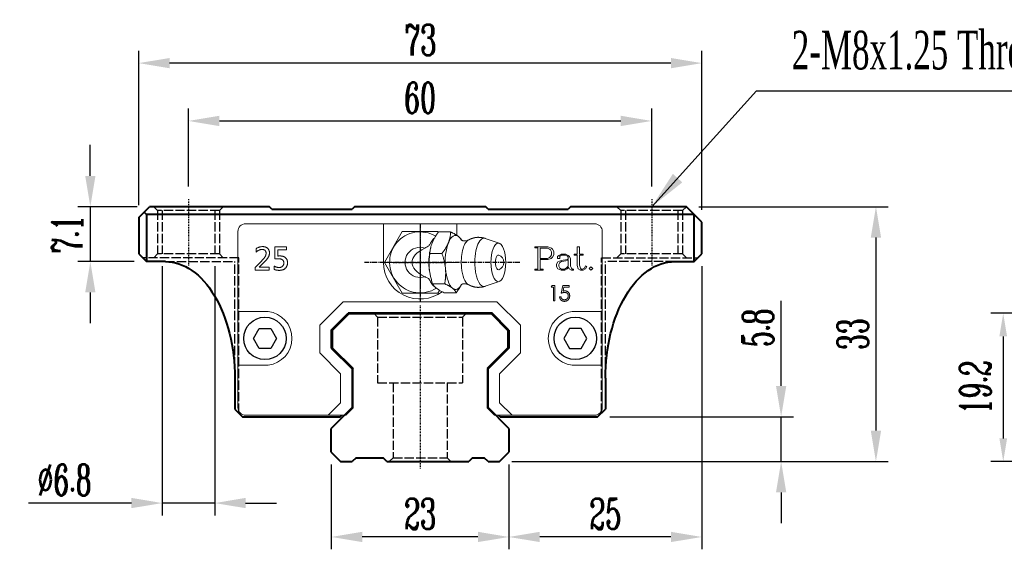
# Model space of a CAD drawing. Extents: x 26 to 390, y 118 to 239.
# Tile 1 of 2: x 26 to 154, y 118 to 187. Entities that reach past the tile are written whole.
import ezdxf

# ---------------------------------------------------------------- set-up
doc = ezdxf.new("R2010")
doc.units = 0
doc.header["$MEASUREMENT"] = 0
doc.header["$PDMODE"] = 2
doc.linetypes.add('ACAD_ISO02W100', pattern=[15, 12, -3])
doc.linetypes.add('CENTER', pattern=[0.95, 0.625, -0.125, 0.075, -0.125])
doc.layers.get('0').update_dxf_attribs({"linetype": 'CONTINUOUS'})
doc.layers.get('DEFPOINTS').update_dxf_attribs({"linetype": 'CONTINUOUS'})
for name, color, linetype, lineweight in [('CENTER', 1, 'CENTER', 25), ('DASH', 2, 'ACAD_ISO02W100', 25), ('DIM', 4, 'CONTINUOUS', 25), ('LINE', 7, 'CONTINUOUS', 40)]:
    doc.layers.add(name, color=color, linetype=linetype, lineweight=lineweight)
doc.layers.add('PV-CFD', color=7, linetype='CONTINUOUS')
doc.styles.get("Standard").update_dxf_attribs({"font": 'romanc.shx', "width": 0.6, "bigfont": 'chineset.shx'})
doc.dimstyles.get("Standard").update_dxf_attribs({"dimscale": 3, "dimtxt": 1, "dimasz": 0.7, "dimexe": 0.3, "dimexo": 0.2, "dimgap": 0.3, "dimtad": 1, "dimdsep": 46, "dimtxsty": 'Standard', "dimcen": 0, "dimclrd": 256, "dimclre": 256, "dimclrt": 256, "dimadec": 0, "dimazin": 0, "dimtfac": 1, "dimtofl": 0, "dimtmove": 0, "dimatfit": 3, "dimfxl": 1, "dimtolj": 1, "dimtzin": 0, "dimlwd": -1, "dimlwe": -1, "dimarcsym": 0})
doc.dimstyles.new('STANDARD$0', dxfattribs={"dimscale": 3, "dimtxt": 1, "dimasz": 0.7, "dimexe": 0.3, "dimexo": 0.2, "dimgap": 0.3, "dimtad": 1, "dimdsep": 46, "dimtxsty": 'Standard', "dimcen": 0, "dimclrd": 256, "dimclre": 256, "dimclrt": 256, "dimadec": 0, "dimazin": 0, "dimtfac": 1, "dimtofl": 0, "dimtmove": 0, "dimatfit": 3, "dimfxl": 1, "dimtolj": 1, "dimtzin": 0, "dimlwd": -1, "dimlwe": -1, "dimarcsym": 0})

# ---------------------------------------------------------------- blocks, each defined once
blk = doc.blocks.new('*D79')
at = {"layer": 'DEFPOINTS', "color": 0, "transparency": 16777216}
for p in [(169.87, 148.77), (153.47, 129.57), (169.87, 129.57)]:
    blk.add_point(p, dxfattribs=at)
at = {"layer": 'DIM', "transparency": 16777216}
for p, q in [((168.27, 148.77), (151.87, 148.77)), ((153.47, 145.77), (153.47, 132.57)), ((168.27, 129.57), (151.87, 129.57))]:
    blk.add_line(p, q, dxfattribs=at)
for points in [[(153.97, 145.77), (152.97, 145.77), (153.47, 148.77)], [(152.97, 132.57), (153.97, 132.57), (153.47, 129.57)]]:
    blk.add_solid(points, dxfattribs=at)
at = {"layer": 'DIM', "transparency": 16777216, "insert": (149.87, 139.17), "char_height": 4, "attachment_point": 5, "rotation": 90}
blk.add_mtext('\\A1;19.2', dxfattribs=at)
blk = doc.blocks.new('*D81')
at = {"layer": 'DEFPOINTS', "color": 0, "transparency": 16777216}
for p in [(44.53, 156.47), (51.33, 156.47), (44.53, 124.19)]:
    blk.add_point(p, dxfattribs=at)
at = {"layer": 'DIM', "transparency": 16777216}
for p, q in [((44.53, 154.87), (44.53, 122.59)), ((51.33, 154.87), (51.33, 122.59)), ((40.53, 124.19), (27.22, 124.19)), ((51.33, 124.19), (44.53, 124.19)), ((55.33, 124.19), (59.33, 124.19))]:
    blk.add_line(p, q, dxfattribs=at)
for points in [[(40.53, 123.53), (40.53, 124.86), (44.53, 124.19)], [(55.33, 124.86), (55.33, 123.53), (51.33, 124.19)]]:
    blk.add_solid(points, dxfattribs=at)
at = {"layer": 'DIM', "transparency": 16777216, "insert": (31.87, 127.19), "char_height": 4, "attachment_point": 5}
blk.add_mtext('\\A1;%%c6.8', dxfattribs=at)
blk = doc.blocks.new('*D82')
at = {"layer": 'DEFPOINTS', "color": 0, "transparency": 16777216}
for p in [(41.48, 181.17), (41.48, 161.17), (114.43, 160.57)]:
    blk.add_point(p, dxfattribs=at)
at = {"layer": 'DIM', "transparency": 16777216}
for p, q in [((41.48, 162.77), (41.48, 182.77)), ((114.43, 162.17), (114.43, 182.77)), ((110.43, 181.17), (45.48, 181.17))]:
    blk.add_line(p, q, dxfattribs=at)
for points in [[(45.48, 181.83), (45.48, 180.5), (41.48, 181.17)], [(110.43, 180.5), (110.43, 181.83), (114.43, 181.17)]]:
    blk.add_solid(points, dxfattribs=at)
at = {"layer": 'DIM', "transparency": 16777216, "insert": (77.96, 184.17), "char_height": 4, "attachment_point": 5}
blk.add_mtext('\\A1;73', dxfattribs=at)
blk = doc.blocks.new('*D83')
at = {"layer": 'DEFPOINTS', "color": 0, "transparency": 16777216}
for p in [(112.43, 162.57), (88.23, 129.57), (136.98, 129.57)]:
    blk.add_point(p, dxfattribs=at)
at = {"layer": 'DIM', "transparency": 16777216}
for p, q in [((114.03, 162.57), (138.58, 162.57)), ((136.98, 158.57), (136.98, 133.57)), ((89.83, 129.57), (138.58, 129.57))]:
    blk.add_line(p, q, dxfattribs=at)
for points in [[(137.65, 158.57), (136.31, 158.57), (136.98, 162.57)], [(136.31, 133.57), (137.65, 133.57), (136.98, 129.57)]]:
    blk.add_solid(points, dxfattribs=at)
at = {"layer": 'DIM', "transparency": 16777216, "insert": (133.98, 146.07), "char_height": 4, "attachment_point": 5, "rotation": 90}
blk.add_mtext('\\A1;33', dxfattribs=at)
blk = doc.blocks.new('*D84')
at = {"layer": 'DEFPOINTS', "color": 0, "transparency": 16777216}
for p in [(66.43, 130.77), (89.43, 130.77), (66.43, 119.8)]:
    blk.add_point(p, dxfattribs=at)
at = {"layer": 'DIM', "transparency": 16777216}
for p, q in [((66.43, 129.17), (66.43, 118.2)), ((89.43, 129.17), (89.43, 118.2)), ((85.43, 119.8), (70.43, 119.8))]:
    blk.add_line(p, q, dxfattribs=at)
for points in [[(70.43, 120.47), (70.43, 119.14), (66.43, 119.8)], [(85.43, 119.14), (85.43, 120.47), (89.43, 119.8)]]:
    blk.add_solid(points, dxfattribs=at)
at = {"layer": 'DIM', "transparency": 16777216, "insert": (77.93, 122.8), "char_height": 4, "attachment_point": 5}
blk.add_mtext('\\A1;23', dxfattribs=at)
blk = doc.blocks.new('*D85')
at = {"layer": 'DEFPOINTS', "color": 0, "transparency": 16777216}
for p in [(114.43, 156.47), (89.43, 130.77), (89.43, 119.8)]:
    blk.add_point(p, dxfattribs=at)
at = {"layer": 'DIM', "transparency": 16777216}
for p, q in [((114.43, 154.87), (114.43, 118.2)), ((89.43, 129.17), (89.43, 118.2)), ((110.43, 119.8), (93.43, 119.8))]:
    blk.add_line(p, q, dxfattribs=at)
for points in [[(93.43, 120.47), (93.43, 119.14), (89.43, 119.8)], [(110.43, 119.14), (110.43, 120.47), (114.43, 119.8)]]:
    blk.add_solid(points, dxfattribs=at)
at = {"layer": 'DIM', "transparency": 16777216, "insert": (101.93, 122.8), "char_height": 4, "attachment_point": 5}
blk.add_mtext('\\A1;25', dxfattribs=at)
blk = doc.blocks.new('*U75')
at = {"layer": 'PV-CFD', "lineweight": 0}
for p, q in [((0, 37.97, 2.52), (0, 38.35, 2.31)), ((0, 38.35, -2.31), (0, 34.35, -4.62)), ((0, 38.35, 2.31), (0, 38.35, -2.31)), ((0, 38.28, 3.1), (0, 38.28, 4.67)), ((0, 36.82, 10.26), (0, 37.45, 8.44)), ((0, 37.12, 1.62), (0, 37.12, 3.19)), ((0, 35.86, 1.29), (0, 36.2, 1.36)), ((0, 34.35, -4.62), (0, 30.35, -2.31)), ((0, 33.19, 1.26), (0, 33.19, 2.83)), ((0, 32.83, 1.29), (0, 32.5, 1.36)), ((0, 31.87, 10.26), (0, 31.24, 8.44)), ((0, 30.35, 2.31), (0, 30.44, 2.36)), ((0, 30.41, 2.38), (0, 30.41, 3.95)), ((0, 30.35, -2.31), (0, 30.35, 2.31))]:
    blk.add_line(p, q, dxfattribs=at)
at = {"layer": 'PV-CFD', "lineweight": 0, "extrusion": (1, 0, 0)}
for centre, radius, start, end in [((34.35, 0), 3.95, 149.2444, 32.1888), ((34.35, 0), 1.95, 161.7439, 18.2561), ((34.35, 9.86), 1, 18.9485, 161.0515)]:
    blk.add_arc(centre, radius, start, end, dxfattribs=at)
for centre, major_axis, start_param, end_param in [((0, 34.35, 4.59), (0, 3.5), 5.993405, 6.890651), ((0, 34.35, 4.59), (0, 3.5), 4.946208, 5.993405), ((0, 34.35, 8.28), (0, 3.13), 4.946208, 6.4146), ((0, 34.35, 1.95), (0, 3), 5.939273, 6.073367), ((0, 34.35, 6.46), (0, 2.94), 4.946208, 6.052618), ((0, 34.35, 6.78), (0, 0, -7.84), 5.617901, 6.94847), ((0, 34.35, 2.28), (0, 3), 4.946208, 5.242468), ((0, 34.35, 10.13), (0, 0.954), 4.946208, 6.413821), ((0, 34.35, 4.59), (0, 3.5), 3.89901, 4.946208), ((0, 34.35, 8.28), (0, 3.13), 3.010177, 4.946208), ((0, 34.35, 2.28), (0, 3), 4.18231, 4.946208), ((0, 34.35, 6.46), (0, 2.94), 3.37216, 4.946208), ((0, 34.35, 10.13), (0, 0.954), 3.010957, 4.946208), ((0, 34.35, 4.59), (0, 3.5), 2.851813, 3.89901), ((0, 34.35, 1.95), (0, 3), 3.294184, 3.485505), ((0, 34.35, 4.59), (0, 3.5), 2.534127, 2.851813)]:
    blk.add_ellipse(centre, major_axis=major_axis, ratio=0.382683, start_param=start_param, end_param=end_param, dxfattribs=at)
blk.add_ellipse((0, 34.35, 10.13), major_axis=(0, 2.5), ratio=0.382683, dxfattribs=at)
at = {"layer": 'PV-CFD', "lineweight": 0}
for points, weights in [([(0, 37.12, 1.62), (0, 37.7, 1.91), (0, 38.28, 3.1)], [1, 1.15470053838, 1]), ([(0, 37.21, 5.36), (0, 37.71, 5.11), (0, 38.28, 4.67)], [1.01402419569, 1.02867276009, 1]), ([(0, 38.28, 4.67), (0, 37.97, 4.55), (0, 37.7, 4.21)], [1, 1.0379548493, 1]), ([(0, 37.7, 4.21), (0, 37.43, 3.86), (0, 37.12, 3.19)], [1, 1.0379548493, 1]), ([(0, 33.19, 1.26), (0, 35.16, 0.99), (0, 37.12, 1.62)], [1, 1.15470053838, 1]), ([(0, 37.12, 3.19), (0, 36.07, 3.37), (0, 35.16, 3.29)], [1, 1.0379548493, 1]), ([(0, 35.16, 3.29), (0, 34.24, 3.2), (0, 33.19, 2.83)], [1, 1.0379548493, 1]), ([(0, 30.41, 2.38), (0, 31.8, 1.37), (0, 33.19, 1.26)], [1, 1.15470053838, 1]), ([(0, 33.19, 2.83), (0, 32.45, 3.41), (0, 31.8, 3.67)], [1, 1.0379548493, 1]), ([(0, 31.8, 3.67), (0, 31.16, 3.93), (0, 30.41, 3.95)], [1, 1.0379548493, 1]), ([(0, 30.99, 4.97), (0, 31.23, 5.28), (0, 31.5, 5.41)], [1, 1.03410419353, 1.00691998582]), ([(0, 30.41, 3.95), (0, 30.72, 4.63), (0, 30.99, 4.97)], [1, 1.0379548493, 1])]:
    blk.add_rational_spline(points, weights, degree=2, dxfattribs=at)
for points, degree, knots in [([(0, 37.6, 2), (0, 37.57, 1.93), (0, 37.51, 1.86), (0, 37.32, 1.67), (0, 37.18, 1.56), (0, 36.84, 1.34), (0, 36.67, 1.24), (0, 36.49, 1.15)], 3, [-0.376952, -0.376952, -0.376952, -0.376952, -0.3332983, -0.3332983, -0.2725144, -0.2725144, -0.2208054, -0.2208054, -0.2208054, -0.2208054]), ([(0, 37.2, 6.2), (0, 37.11, 5.93), (0, 37.15, 5.49), (0, 37.25, 5.31), (0, 37.25, 5.31)], 1, [6.0526182, 6.0526182, 6.2208966, 6.4270338, 6.6227252, 6.6621051, 6.6621051]), ([(0, 36.2, 0.61), (0, 36.26, 0.75), (0, 36.33, 0.88), (0, 36.43, 1.06), (0, 36.46, 1.1), (0, 36.49, 1.15)], 3, [11.3039891, 11.3039891, 11.3039891, 11.3039891, 11.9795988, 11.9795988, 12.2175428, 12.2175428, 12.2175428, 12.2175428]), ([(0, 32.2, 1.15), (0, 32.29, 1), (0, 32.37, 0.86), (0, 32.45, 0.7), (0, 32.47, 0.66), (0, 32.49, 0.61)], 3, [2.7906963, 2.7906963, 2.7906963, 2.7906963, 3.3884522, 3.3884522, 3.630674, 3.630674, 3.630674, 3.630674]), ([(0, 32.2, 1.15), (0, 32.09, 1.21), (0, 31.98, 1.27), (0, 31.68, 1.45), (0, 31.51, 1.56), (0, 31.28, 1.75), (0, 31.21, 1.83), (0, 31.15, 1.9)], 3, [-0.2711885, -0.2711885, -0.2711885, -0.2711885, -0.2312899, -0.2312899, -0.1556643, -0.1556643, -0.1016902, -0.1016902, -0.1016902, -0.1016902]), ([(0, 31.44, 5.31), (0, 31.48, 5.37), (0, 31.58, 5.63), (0, 31.55, 6.07), (0, 31.49, 6.2)], 1, [2.7626728, 2.7626728, 2.9024238, 3.0689854, 3.2751226, 3.3721597, 3.3721597])]:
    blk.add_open_spline(points, degree=degree, knots=knots, dxfattribs=at)
for points in [[(0, 37.2, 6.2), (0, 37.39, 6.57), (0, 37.53, 7.01), (0, 37.59, 7.49), (0, 37.56, 7.98), (0, 37.45, 8.44)], [(0, 31.24, 8.44), (0, 31.13, 7.98), (0, 31.1, 7.49), (0, 31.16, 7.01), (0, 31.3, 6.57), (0, 31.49, 6.2)]]:
    blk.add_open_spline(points, degree=1, dxfattribs=at)
blk = doc.blocks.new('*D86')
at = {"layer": 'DEFPOINTS', "color": 0, "transparency": 16777216}
for p in [(42.88, 162.57), (35.21, 155.47), (42.48, 155.47)]:
    blk.add_point(p, dxfattribs=at)
at = {"layer": 'DIM', "transparency": 16777216}
for p, q in [((35.21, 166.57), (35.21, 170.57)), ((41.28, 162.57), (33.61, 162.57)), ((35.21, 162.57), (35.21, 155.47)), ((40.88, 155.47), (33.61, 155.47)), ((35.21, 151.47), (35.21, 147.47))]:
    blk.add_line(p, q, dxfattribs=at)
for points in [[(34.55, 166.57), (35.88, 166.57), (35.21, 162.57)], [(35.88, 151.47), (34.55, 151.47), (35.21, 155.47)]]:
    blk.add_solid(points, dxfattribs=at)
at = {"layer": 'DIM', "transparency": 16777216, "insert": (32.21, 159.02), "char_height": 4, "attachment_point": 5, "rotation": 90}
blk.add_mtext('\\A1;7.1', dxfattribs=at)
blk = doc.blocks.new('SW_CENTERMARKSYMBOL_2')
at = {"color": 0, "linetype": 'Continuous', "lineweight": 0}
for p, q in [((0, 2.5), (0, 4.45)), ((0, 0), (0, 2.5)), ((-2.5, 0), (-4.45, 0)), ((0, 0), (-2.5, 0)), ((0, 0), (0, -2.5)), ((0, 0), (2.5, 0)), ((2.5, 0), (4.45, 0)), ((0, -2.5), (0, -4.45))]:
    blk.add_line(p, q, dxfattribs=at)
blk = doc.blocks.new('*D87')
at = {"layer": 'DEFPOINTS', "color": 0, "transparency": 16777216}
for p in [(100.93, 135.37), (124.7, 135.37), (88.23, 129.57)]:
    blk.add_point(p, dxfattribs=at)
at = {"layer": 'DIM', "transparency": 16777216}
for p, q in [((124.7, 139.37), (124.7, 150.4)), ((102.53, 135.37), (126.3, 135.37)), ((124.7, 129.57), (124.7, 135.37)), ((89.83, 129.57), (126.3, 129.57)), ((124.7, 125.57), (124.7, 121.57))]:
    blk.add_line(p, q, dxfattribs=at)
for points in [[(124.03, 139.37), (125.37, 139.37), (124.7, 135.37)], [(125.37, 125.57), (124.03, 125.57), (124.7, 129.57)]]:
    blk.add_solid(points, dxfattribs=at)
at = {"layer": 'DIM', "transparency": 16777216, "insert": (121.7, 146.88), "char_height": 4, "attachment_point": 5, "rotation": 90}
blk.add_mtext('\\A1;5.8', dxfattribs=at)
blk = doc.blocks.new('*D88')
at = {"layer": 'DEFPOINTS', "color": 0, "transparency": 16777216}
for p in [(107.93, 173.68), (47.93, 163.57), (107.93, 163.57)]:
    blk.add_point(p, dxfattribs=at)
at = {"layer": 'DIM', "transparency": 16777216}
for p, q in [((47.93, 165.17), (47.93, 175.28)), ((107.93, 165.17), (107.93, 175.28)), ((51.93, 173.68), (103.93, 173.68))]:
    blk.add_line(p, q, dxfattribs=at)
for points in [[(51.93, 174.35), (51.93, 173.01), (47.93, 173.68)], [(103.93, 173.01), (103.93, 174.35), (107.93, 173.68)]]:
    blk.add_solid(points, dxfattribs=at)
at = {"layer": 'DIM', "transparency": 16777216, "insert": (77.93, 176.68), "char_height": 4, "attachment_point": 5}
blk.add_mtext('\\A1;60', dxfattribs=at)

msp = doc.modelspace()

# ---------------------------------------------------------------- linework, layer by layer
at = {"color": 7, "linetype": 'Continuous', "lineweight": 15}
for p, q in [((55.3299, 160.3673), (73.1799, 160.3673)), ((73.1799, 155.3673), (73.1799, 160.3673)), ((73.1799, 160.3673), (82.6799, 160.3673)), ((82.6799, 160.3673), (100.5299, 160.3673)), ((82.6799, 160.3673), (82.6799, 158.8773)), ((54.3299, 136.5673), (54.3299, 159.3673)), ((101.5299, 159.3673), (101.5299, 136.5673)), ((56.6958, 156.6996), (56.6958, 157.1386)), ((59.1104, 157.3673), (60.6104, 157.3673)), ((59.1104, 155.8015), (59.1104, 157.3673)), ((59.5128, 157.0014), (59.5128, 156.1868)), ((60.6104, 157.0014), (59.5128, 157.0014)), ((60.6104, 157.3673), (60.6104, 157.0014)), ((92.8134, 157.3673), (94.4827, 157.3673)), ((92.8134, 157.2312), (92.8134, 157.3673)), ((93.1884, 157.2312), (92.8134, 157.2312)), ((93.1884, 154.5033), (93.1884, 157.2312)), ((93.4811, 157.2169), (93.4811, 155.8604)), ((94.4506, 157.2169), (93.4811, 157.2169)), ((94.6982, 157.0929), (94.4506, 157.2169)), ((94.4827, 157.3673), (94.9314, 157.2146)), ((94.8199, 156.9717), (94.6982, 157.0929)), ((94.9445, 156.7253), (94.8199, 156.9717)), ((94.9314, 157.2146), (95.0943, 157.0552)), ((95.0943, 157.0552), (95.2372, 156.7608)), ((98.2702, 157.3673), (98.5628, 157.3673)), ((98.2702, 156.4161), (98.2702, 157.3673)), ((98.5628, 157.3673), (98.5628, 156.4161)), ((93.4811, 155.8604), (94.4512, 155.8604)), ((93.4811, 155.7318), (93.4811, 154.5033)), ((94.4804, 155.7318), (93.4811, 155.7318)), ((94.4512, 155.8604), (94.6976, 155.9839)), ((94.9291, 155.8839), (94.4804, 155.7318)), ((94.6976, 155.9839), (94.8194, 156.1051)), ((94.8194, 156.1051), (94.9445, 156.352)), ((95.0943, 156.0445), (94.9291, 155.8839)), ((94.9445, 156.352), (94.9445, 156.7253)), ((95.2372, 156.3372), (95.0943, 156.0445)), ((95.2372, 156.7608), (95.2372, 156.3372)), ((95.7419, 156.1028), (95.9054, 156.2703)), ((95.7419, 155.8701), (95.7419, 156.1028)), ((96.0489, 155.8701), (95.7419, 155.8701)), ((95.9054, 156.2703), (96.2021, 156.4161)), ((96.0226, 156.164), (95.9695, 156.1131)), ((95.9695, 156.1131), (96.0489, 156.1131)), ((96.2546, 156.2817), (96.0226, 156.164)), ((96.0489, 156.1131), (96.0489, 155.8701)), ((96.2021, 156.4161), (96.7948, 156.4161)), ((96.2181, 155.5957), (97.0172, 155.7266)), ((96.7554, 156.2817), (96.2546, 156.2817)), ((97.0075, 156.1542), (96.7554, 156.2817)), ((96.7948, 156.4161), (97.111, 156.26)), ((97.1195, 156.0462), (97.0075, 156.1542)), ((97.0172, 155.7266), (97.1195, 155.8278)), ((97.1195, 155.6815), (97.1098, 155.598)), ((97.111, 156.26), (97.2676, 156.1034)), ((97.1195, 155.8278), (97.1195, 156.0462)), ((97.1195, 154.8698), (97.1195, 155.6815)), ((97.2676, 156.1034), (97.4122, 155.8095)), ((97.4122, 155.8095), (97.4122, 154.8537)), ((97.8952, 156.4161), (98.2702, 156.4161)), ((97.8952, 156.2817), (97.8952, 156.4161)), ((98.2702, 156.2817), (97.8952, 156.2817)), ((98.2702, 154.9704), (98.2702, 156.2817)), ((98.5628, 156.4161), (99.0739, 156.4161)), ((98.5628, 156.2817), (98.5628, 154.9824)), ((99.0739, 156.2817), (98.5628, 156.2817)), ((99.0739, 156.4161), (99.0739, 156.2817)), ((56.5494, 154.7103), (57.4126, 155.5763)), ((56.5494, 154.3673), (56.5494, 154.7103)), ((58.3787, 154.3673), (56.5494, 154.3673)), ((57.7424, 155.3797), (57.0982, 154.7331)), ((57.0982, 154.7331), (57.0982, 154.7246)), ((57.0982, 154.7246), (58.3787, 154.7246)), ((58.3787, 154.7246), (58.3787, 154.3673)), ((59.0372, 154.4496), (59.0372, 154.8886)), ((92.8134, 154.3673), (92.8134, 154.5033)), ((92.8134, 154.5033), (93.1884, 154.5033)), ((93.8578, 154.3673), (92.8134, 154.3673)), ((93.4811, 154.5033), (93.8578, 154.5033)), ((93.8578, 154.5033), (93.8578, 154.3673)), ((95.6195, 155.1356), (95.7745, 155.4483)), ((95.6195, 154.8274), (95.6195, 155.1356)), ((95.7733, 154.5148), (95.6195, 154.8274)), ((96.2163, 154.3673), (95.7733, 154.5148)), ((95.7745, 155.4483), (96.2181, 155.5957)), ((96.034, 155.3448), (95.9122, 155.1076)), ((95.9122, 155.1076), (95.9122, 154.8509)), ((95.9122, 154.8509), (96.0346, 154.6097)), ((96.2644, 155.4557), (96.034, 155.3448)), ((96.0346, 154.6097), (96.2529, 154.5028)), ((96.6651, 154.3673), (96.2163, 154.3673)), ((96.2529, 154.5028), (96.6188, 154.5028)), ((97.1098, 155.598), (96.2644, 155.4557)), ((96.6188, 154.5028), (96.8697, 154.6274)), ((96.9789, 154.5233), (96.6651, 154.3673)), ((96.8697, 154.6274), (97.1195, 154.8698)), ((97.1636, 154.7514), (96.9789, 154.5233)), ((97.2562, 154.5205), (97.1636, 154.7514)), ((97.5586, 154.3673), (97.2562, 154.5205)), ((97.4122, 154.8537), (97.5408, 154.5988)), ((97.5408, 154.5988), (97.6329, 154.5033)), ((97.7889, 154.3673), (97.5586, 154.3673)), ((97.6329, 154.5033), (97.7889, 154.5033)), ((97.7889, 154.5033), (97.7889, 154.3673)), ((98.4051, 154.5233), (98.2702, 154.9704)), ((98.7126, 154.3673), (98.4051, 154.5233)), ((98.5628, 154.9824), (98.6892, 154.5948)), ((98.6892, 154.5948), (98.7818, 154.5033)), ((99.0333, 154.3673), (98.7126, 154.3673)), ((98.7818, 154.5033), (98.9847, 154.5033)), ((98.9847, 154.5033), (99.2208, 154.6217)), ((99.3609, 154.5325), (99.0333, 154.3673)), ((99.2208, 154.6217), (99.37, 154.8983)), ((99.5095, 154.8366), (99.3609, 154.5325)), ((99.37, 154.8983), (99.5095, 154.8366)), ((99.8243, 154.5668), (100.0507, 154.7697)), ((100.0507, 154.3673), (99.8243, 154.5668)), ((100.0507, 154.7697), (100.2897, 154.5668)), ((100.2897, 154.5668), (100.0507, 154.3673)), ((94.9145, 152.1621), (95.0319, 152.3673)), ((95.2222, 152.1621), (94.9145, 152.1621)), ((95.0319, 152.3673), (95.4017, 152.3673)), ((95.2222, 150.3673), (95.2222, 152.1621)), ((95.4017, 152.3673), (95.4017, 150.3673)), ((96.2068, 151.3673), (96.412, 152.3673)), ((96.412, 152.3673), (97.2325, 152.3673)), ((96.5522, 152.1621), (96.4444, 151.6361)), ((97.2325, 152.1621), (96.5522, 152.1621)), ((97.2325, 152.3673), (97.2325, 152.1621)), ((96.0017, 150.8801), (96.1812, 150.8801)), ((64.9299, 147.2116), (67.9856, 150.2673)), ((67.9856, 150.2673), (87.8742, 150.2673)), ((87.8742, 150.2673), (90.9299, 147.2116)), ((95.4017, 150.3673), (95.2222, 150.3673)), ((58.2475, 148.9919), (54.3299, 148.9919)), ((87.2032, 148.6473), (68.6566, 148.6473)), ((97.6123, 148.9919), (101.5299, 148.9919)), ((64.9299, 143.646), (64.9299, 147.2116)), ((90.9299, 147.2116), (90.9299, 143.646)), ((67.6299, 140.946), (64.9299, 143.646)), ((90.9299, 143.646), (88.2299, 140.946)), ((58.2475, 142.0419), (54.3299, 142.0419)), ((69.2499, 141.617), (69.2499, 136.5176)), ((86.6099, 136.5176), (86.6099, 141.617)), ((97.6123, 142.0419), (101.5299, 142.0419)), ((67.6299, 137.1886), (67.6299, 140.946)), ((88.2299, 140.946), (88.2299, 137.1886)), ((66.0086, 135.5673), (67.6299, 137.1886)), ((69.2499, 136.5176), (68.2996, 135.5673)), ((87.5602, 135.5673), (86.6099, 136.5176)), ((89.8512, 135.5673), (88.2299, 137.1886)), ((63.8873, 135.5673), (55.3299, 135.5673)), ((66.0086, 135.5673), (63.8873, 135.5673)), ((67.0693, 135.5673), (66.0086, 135.5673)), ((67.0693, 135.5673), (68.2996, 135.5673)), ((68.0168, 135.5673), (67.5925, 135.5673)), ((87.5602, 135.5673), (88.7906, 135.5673)), ((88.2673, 135.5673), (87.843, 135.5673)), ((89.8512, 135.5673), (88.7906, 135.5673)), ((91.9726, 135.5673), (89.8512, 135.5673)), ((100.5299, 135.5673), (91.9726, 135.5673))]:
    msp.add_line(p, q, dxfattribs=at)
at = {"flags": 128}
for points in [[(58.5799, 146.8159), (59.3299, 145.5169), (58.5799, 144.2179), (57.0799, 144.2179), (56.3299, 145.5169), (57.0799, 146.8159)], [(97.2799, 146.8159), (96.5299, 145.5169), (97.2799, 144.2179), (98.7799, 144.2179), (99.5299, 145.5169), (98.7799, 146.8159)]]:
    msp.add_lwpolyline(points, close=True, dxfattribs=at)
for centre in [(57.8299, 145.5169), (98.0299, 145.5169)]:
    msp.add_circle(centre, 2.75)
at = {"color": 7, "linetype": 'Continuous', "lineweight": 15}
for centre, radius, start, end in [((55.3299, 159.3673), 1, 90, 180), ((100.5299, 159.3673), 1, 0, 90), ((77.9299, 155.3673), 4.75, 180, 306.882606), ((57.8299, 145.5169), 3.5, 276.852238, 83.147762), ((98.0299, 145.5169), 3.5, 96.852238, 263.147762), ((55.3299, 136.5673), 1, 180, 270), ((100.5299, 136.5673), 1, 270, 0)]:
    msp.add_arc(centre, radius, start, end, dxfattribs=at)
for points, knots in [([(56.6958, 157.1386), (56.7261, 157.1599), (56.7863, 157.2023), (56.8824, 157.2556), (56.981, 157.3021), (57.0836, 157.3388), (57.1892, 157.3684), (57.2982, 157.3886), (57.4106, 157.4018), (57.4867, 157.4032), (57.5252, 157.4039)], [0, 0, 0, 0, 0.12544789, 0.24909582, 0.37148998, 0.49436279, 0.61755875, 0.74233115, 0.86958788, 1, 1, 1, 1]), ([(57.4515, 157.038), (57.4188, 157.0371), (57.3533, 157.0352), (57.256, 157.0183), (57.1596, 156.992), (57.0645, 156.9543), (56.9697, 156.9068), (56.8766, 156.8479), (56.7839, 156.7793), (56.7256, 156.7266), (56.6958, 156.6996)], [0, 0, 0, 0, 0.115388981, 0.231488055, 0.348213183, 0.468343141, 0.592804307, 0.722375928, 0.857686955, 1, 1, 1, 1]), ([(57.9763, 156.5332), (57.9757, 156.5536), (57.9747, 156.5932), (57.9693, 156.6506), (57.9589, 156.7039), (57.9448, 156.7537), (57.9259, 156.7992), (57.9035, 156.8412), (57.8766, 156.8787), (57.8458, 156.9126), (57.8108, 156.9425), (57.7711, 156.968), (57.7279, 156.99), (57.6805, 157.0077), (57.629, 157.0213), (57.5733, 157.0307), (57.5138, 157.0374), (57.4727, 157.0378), (57.4515, 157.038)], [0, 0, 0, 0, 0.07326888, 0.14203796, 0.20685681, 0.26814077, 0.3273575, 0.38338896, 0.43883236, 0.49259501, 0.54744406, 0.60381294, 0.66134522, 0.72133184, 0.78506894, 0.85245555, 0.92401742, 1, 1, 1, 1]), ([(57.5252, 157.4039), (57.5582, 157.4032), (57.6228, 157.402), (57.7171, 157.3915), (57.8064, 157.3747), (57.89, 157.3498), (57.9691, 157.3191), (58.0427, 157.2807), (58.1116, 157.2359), (58.1742, 157.1838), (58.231, 157.1262), (58.2804, 157.0629), (58.3226, 156.9946), (58.3561, 156.9206), (58.3833, 156.8422), (58.4021, 156.7585), (58.4128, 156.6698), (58.4144, 156.6089), (58.4153, 156.5778)], [0, 0, 0, 0, 0.07208795, 0.1412087, 0.20695527, 0.27033811, 0.33166278, 0.39219761, 0.45145116, 0.51090341, 0.56980028, 0.62794741, 0.6860856, 0.74478042, 0.80509712, 0.86702543, 0.93205723, 1, 1, 1, 1]), ([(57.4126, 155.5763), (57.4359, 155.5999), (57.4815, 155.6458), (57.5465, 155.7142), (57.6069, 155.7803), (57.6626, 155.8439), (57.7136, 155.9051), (57.7597, 155.9638), (57.8012, 156.0199), (57.8385, 156.0742), (57.871, 156.1279), (57.899, 156.1823), (57.9232, 156.2378), (57.9427, 156.2946), (57.9575, 156.3527), (57.9684, 156.4119), (57.9748, 156.4723), (57.9758, 156.5128), (57.9763, 156.5332)], [0, 0, 0, 0, 0.08706234, 0.16990221, 0.24784066, 0.32232468, 0.39198102, 0.45685973, 0.5184221, 0.57533736, 0.62966998, 0.68316865, 0.73607171, 0.7884609, 0.84065849, 0.89357101, 0.94641011, 1, 1, 1, 1]), ([(58.4153, 156.5778), (58.4148, 156.5548), (58.4139, 156.5085), (58.4071, 156.4393), (58.3945, 156.3704), (58.379, 156.3012), (58.3574, 156.2325), (58.3319, 156.1636), (58.3005, 156.0952), (58.2658, 156.0257), (58.2236, 155.9556), (58.1762, 155.8821), (58.1213, 155.8056), (58.0587, 155.7265), (57.99, 155.6438), (57.9139, 155.5583), (57.8309, 155.4696), (57.7725, 155.4102), (57.7424, 155.3797)], [0, 0, 0, 0, 0.04902727, 0.09826816, 0.14760221, 0.19789756, 0.24875064, 0.3006507, 0.35393988, 0.40845365, 0.46582133, 0.5276004, 0.5943542, 0.6658872, 0.74179586, 0.82297956, 0.90893286, 1, 1, 1, 1]), ([(59.5774, 155.8307), (59.563, 155.8305), (59.5325, 155.8302), (59.4846, 155.8291), (59.4324, 155.8268), (59.376, 155.8232), (59.3154, 155.8194), (59.2508, 155.814), (59.182, 155.8085), (59.1348, 155.8039), (59.1104, 155.8015)], [0, 0, 0, 0, 0.09281933, 0.19542931, 0.30666593, 0.42778669, 0.55751597, 0.69594871, 0.84300082, 1, 1, 1, 1]), ([(59.5128, 156.1868), (59.5389, 156.1881), (59.5879, 156.1906), (59.6561, 156.1944), (59.714, 156.1961), (59.7491, 156.1964), (59.7649, 156.1965)], [0, 0, 0, 0, 0.31079561, 0.58301032, 0.81193943, 1, 1, 1, 1]), ([(60.2811, 155.2768), (60.2806, 155.2991), (60.2794, 155.3425), (60.2715, 155.4056), (60.2578, 155.4644), (60.2384, 155.5189), (60.2138, 155.5692), (60.1831, 155.6148), (60.1468, 155.6561), (60.1055, 155.6935), (60.0586, 155.7265), (60.0058, 155.7543), (59.9476, 155.7776), (59.8842, 155.7971), (59.8153, 155.8123), (59.7408, 155.8232), (59.661, 155.8293), (59.6058, 155.8302), (59.5774, 155.8307)], [0, 0, 0, 0, 0.06543001, 0.12738507, 0.18593092, 0.24230638, 0.29652822, 0.34968017, 0.40313373, 0.45732965, 0.51266841, 0.57090685, 0.63180999, 0.69613815, 0.76540602, 0.8382586, 0.9167206, 1, 1, 1, 1]), ([(59.7649, 156.1965), (59.8021, 156.196), (59.8746, 156.195), (59.9802, 156.183), (60.0801, 156.1651), (60.1741, 156.1395), (60.2622, 156.1062), (60.3441, 156.0655), (60.4205, 156.0179), (60.4899, 155.9623), (60.553, 155.9009), (60.6078, 155.8329), (60.6537, 155.7591), (60.6917, 155.6798), (60.7209, 155.5944), (60.7418, 155.5034), (60.7547, 155.4067), (60.7561, 155.3404), (60.7567, 155.3065)], [0, 0, 0, 0, 0.07392253, 0.14405274, 0.21108886, 0.27552706, 0.33752615, 0.39802145, 0.45710357, 0.51616138, 0.57457263, 0.63197352, 0.68916769, 0.74712986, 0.80644481, 0.86830131, 0.93250178, 1, 1, 1, 1]), ([(59.0372, 154.8886), (59.062, 154.8732), (59.1107, 154.8428), (59.1867, 154.8042), (59.2626, 154.7706), (59.3394, 154.744), (59.4163, 154.7223), (59.4937, 154.7078), (59.5717, 154.698), (59.6239, 154.697), (59.65, 154.6965)], [0, 0, 0, 0, 0.13429798, 0.26465295, 0.39203258, 0.51669688, 0.63873703, 0.75943095, 0.8796482, 1, 1, 1, 1]), ([(59.6832, 154.3307), (59.6493, 154.3309), (59.5834, 154.3314), (59.4877, 154.3375), (59.398, 154.3461), (59.3143, 154.3595), (59.2363, 154.3757), (59.1643, 154.3964), (59.0979, 154.4199), (59.0571, 154.4399), (59.0372, 154.4496)], [0, 0, 0, 0, 0.15355772, 0.29786349, 0.43398703, 0.56147407, 0.68141973, 0.79445147, 0.90005449, 1, 1, 1, 1]), ([(59.65, 154.6965), (59.6729, 154.6969), (59.7177, 154.6977), (59.7831, 154.7052), (59.845, 154.7178), (59.9037, 154.7351), (59.9594, 154.7566), (60.0118, 154.7836), (60.0605, 154.816), (60.1063, 154.8522), (60.1471, 154.8933), (60.1832, 154.9378), (60.2134, 154.9858), (60.2383, 155.0374), (60.2578, 155.0924), (60.2713, 155.1508), (60.2795, 155.2127), (60.2806, 155.255), (60.2811, 155.2768)], [0, 0, 0, 0, 0.07105885, 0.13896454, 0.20419466, 0.26711801, 0.32877334, 0.38938882, 0.44963043, 0.51026324, 0.5705252, 0.62903245, 0.68781444, 0.74631272, 0.8065863, 0.86860133, 0.93246671, 1, 1, 1, 1]), ([(60.7567, 155.3065), (60.7559, 155.2702), (60.7543, 155.1994), (60.7402, 155.0958), (60.7177, 154.9978), (60.6853, 154.9055), (60.6443, 154.8188), (60.5933, 154.7381), (60.5336, 154.6629), (60.4649, 154.594), (60.3891, 154.5316), (60.3063, 154.4776), (60.2172, 154.4325), (60.1221, 154.395), (60.021, 154.366), (59.9137, 154.3456), (59.8005, 154.3327), (59.7229, 154.3314), (59.6832, 154.3307)], [0, 0, 0, 0, 0.06641242, 0.12983006, 0.1911604, 0.25036075, 0.30878239, 0.36653107, 0.42494436, 0.48445805, 0.54451134, 0.60456665, 0.66532257, 0.72725548, 0.79158392, 0.85774612, 0.92731911, 1, 1, 1, 1]), ([(96.6119, 150.316), (96.592, 150.3164), (96.5527, 150.3172), (96.4953, 150.3253), (96.44, 150.3369), (96.3874, 150.3544), (96.3369, 150.3764), (96.2892, 150.4041), (96.2432, 150.4355), (96.2006, 150.4726), (96.1611, 150.5131), (96.1257, 150.5571), (96.0942, 150.6038), (96.0671, 150.6534), (96.0439, 150.7059), (96.0257, 150.7614), (96.0111, 150.8196), (96.0049, 150.8597), (96.0017, 150.8801)], [0, 0, 0, 0, 0.065421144, 0.128708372, 0.190236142, 0.250724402, 0.310637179, 0.370766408, 0.431614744, 0.493522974, 0.555883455, 0.617342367, 0.678668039, 0.74071136, 0.802985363, 0.86680258, 0.932347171, 1, 1, 1, 1]), ([(96.1812, 150.8801), (96.1856, 150.861), (96.1941, 150.8244), (96.2127, 150.7729), (96.2355, 150.727), (96.2626, 150.6861), (96.2949, 150.6504), (96.3318, 150.6186), (96.3731, 150.59), (96.4191, 150.5661), (96.4675, 150.5457), (96.5183, 150.5321), (96.5699, 150.5226), (96.6048, 150.5216), (96.6223, 150.5211)], [0, 0, 0, 0, 0.09468725, 0.18199416, 0.26437695, 0.34217986, 0.41861761, 0.49650908, 0.57736909, 0.66151059, 0.74673255, 0.83125798, 0.91520562, 1, 1, 1, 1]), ([(96.6475, 151.4698), (96.632, 151.4695), (96.6, 151.4688), (96.5509, 151.4638), (96.4993, 151.4556), (96.4454, 151.4444), (96.3891, 151.4298), (96.3304, 151.4123), (96.2692, 151.3913), (96.228, 151.3754), (96.2068, 151.3673)], [0, 0, 0, 0, 0.102203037, 0.211023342, 0.325099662, 0.446502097, 0.573787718, 0.70890071, 0.850357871, 1, 1, 1, 1]), ([(96.4444, 151.6361), (96.4656, 151.642), (96.5066, 151.6533), (96.5672, 151.6659), (96.6246, 151.6734), (96.6619, 151.6745), (96.68, 151.675)], [0, 0, 0, 0, 0.275068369, 0.53290146, 0.77397346, 1, 1, 1, 1]), ([(97.3094, 151.0207), (97.309, 151.0044), (97.3083, 150.972), (97.3044, 150.924), (97.297, 150.8769), (97.2871, 150.8308), (97.2742, 150.7859), (97.2586, 150.7419), (97.2395, 150.6992), (97.2186, 150.6573), (97.195, 150.6172), (97.1689, 150.5796), (97.1413, 150.5442), (97.1115, 150.5111), (97.0794, 150.4807), (97.0453, 150.4527), (97.0095, 150.4267), (96.9714, 150.4038), (96.9319, 150.3826), (96.8904, 150.3653), (96.8478, 150.3498), (96.8036, 150.3375), (96.7579, 150.3278), (96.7104, 150.3212), (96.6617, 150.3164), (96.6286, 150.3161), (96.6119, 150.316)], [0, 0, 0, 0, 0.04401447, 0.08743412, 0.1301184, 0.17255369, 0.21455476, 0.25629809, 0.29843823, 0.340849, 0.38271519, 0.42392405, 0.46424624, 0.50407367, 0.54386191, 0.58356672, 0.62309432, 0.66322906, 0.70355126, 0.74393789, 0.78454125, 0.82575011, 0.86775736, 0.91074516, 0.95491445, 1, 1, 1, 1]), ([(96.6223, 150.5211), (96.6394, 150.5216), (96.6731, 150.5225), (96.7227, 150.5296), (96.7706, 150.5406), (96.8163, 150.557), (96.8607, 150.5769), (96.9025, 150.6024), (96.943, 150.6318), (96.9809, 150.6655), (97.0157, 150.7026), (97.0464, 150.7423), (97.072, 150.7847), (97.0936, 150.829), (97.1099, 150.8756), (97.1216, 150.9245), (97.1285, 150.9757), (97.1294, 151.0105), (97.1299, 151.0283)], [0, 0, 0, 0, 0.064207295, 0.12642469, 0.187680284, 0.248216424, 0.30830506, 0.369660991, 0.431698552, 0.495946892, 0.559758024, 0.622295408, 0.683910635, 0.745092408, 0.806740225, 0.869086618, 0.933290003, 1, 1, 1, 1]), ([(97.1299, 151.0283), (97.1295, 151.0444), (97.1288, 151.0758), (97.1228, 151.1217), (97.1123, 151.1652), (97.0978, 151.2064), (97.0793, 151.2454), (97.0568, 151.2822), (97.0297, 151.3163), (96.9988, 151.3478), (96.965, 151.3769), (96.9276, 151.4016), (96.8874, 151.4225), (96.845, 151.4404), (96.7993, 151.4534), (96.7512, 151.4631), (96.7003, 151.4687), (96.6654, 151.4694), (96.6475, 151.4698)], [0, 0, 0, 0, 0.065351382, 0.127916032, 0.188360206, 0.247216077, 0.305630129, 0.36376984, 0.422660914, 0.482687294, 0.543300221, 0.604117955, 0.664964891, 0.727413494, 0.791467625, 0.858055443, 0.927036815, 1, 1, 1, 1]), ([(96.68, 151.675), (96.7023, 151.6745), (96.7462, 151.6735), (96.8105, 151.6644), (96.8718, 151.65), (96.9301, 151.63), (96.9855, 151.6043), (97.0374, 151.5723), (97.0866, 151.5348), (97.1323, 151.4917), (97.1737, 151.4444), (97.2102, 151.3934), (97.2411, 151.3394), (97.266, 151.2818), (97.2859, 151.2213), (97.2991, 151.1571), (97.3079, 151.09), (97.3089, 151.0441), (97.3094, 151.0207)], [0, 0, 0, 0, 0.06580765, 0.12939427, 0.19089406, 0.25128107, 0.31081496, 0.37037099, 0.43076826, 0.49288125, 0.55510395, 0.61606705, 0.67725603, 0.73825981, 0.80076213, 0.86477758, 0.93104529, 1, 1, 1, 1])]:
    msp.add_open_spline(points, degree=3, knots=knots, dxfattribs=at)
at = {"layer": 'CENTER', "ltscale": 0.2}
for p, q in [((47.9299, 163.5673), (47.9299, 154.9673)), ((47.9299, 163.5673), (47.9299, 154.9673)), ((107.9299, 163.5673), (107.9299, 154.9673)), ((107.9299, 163.5673), (107.9299, 154.9673))]:
    msp.add_line(p, q, dxfattribs=at)
at = {"layer": 'CENTER'}
for p, q in [((77.9299, 160.3548), (77.9299, 150.216)), ((90.849, 155.3673), (70.7096, 155.3673))]:
    msp.add_line(p, q, dxfattribs=at)
at = {"layer": 'CENTER', "ltscale": 0.1}
for p, q in [((77.9299, 158.8673), (77.9299, 151.8673)), ((74.4299, 155.3673), (81.4299, 155.3673)), ((77.9299, 149.7673), (77.9299, 128.5673))]:
    msp.add_line(p, q, dxfattribs=at)
at = {"layer": 'DASH', "ltscale": 0.1}
for p, q in [((43.9299, 162.0673), (43.4301, 162.5673)), ((43.9299, 162.0673), (43.9299, 156.4673)), ((51.9299, 162.0673), (43.9299, 162.0673)), ((44.5299, 162.0673), (44.5299, 156.4673)), ((51.3299, 162.0673), (51.3299, 156.4673)), ((52.4297, 162.5673), (51.9299, 162.0673)), ((51.9299, 162.0673), (51.9299, 156.4673)), ((103.9299, 162.0673), (103.4301, 162.5673)), ((103.9299, 162.0673), (103.9299, 156.4673)), ((111.9299, 162.0673), (103.9299, 162.0673)), ((104.5299, 162.0673), (104.5299, 156.4673)), ((111.3299, 162.0673), (111.3299, 156.4673)), ((112.4297, 162.5673), (111.9299, 162.0673)), ((111.9299, 162.0673), (111.9299, 156.4673)), ((54.4298, 155.9673), (41.98, 155.9673)), ((43.9299, 156.4673), (43.4301, 155.9673)), ((51.9299, 156.4673), (43.9299, 156.4673)), ((52.4297, 155.9673), (51.9299, 156.4673)), ((54.4298, 135.8673), (54.4298, 155.9673)), ((101.43, 155.9673), (113.93, 155.9673)), ((101.43, 135.8673), (101.43, 155.9673)), ((103.9299, 156.4673), (103.4301, 155.9673)), ((111.9299, 156.4673), (103.9299, 156.4673)), ((112.4297, 155.9673), (111.9299, 156.4673)), ((44.9298, 155.4673), (53.9298, 155.4673)), ((53.9298, 140.3673), (53.9298, 155.4673)), ((110.93, 155.4673), (101.93, 155.4673)), ((101.93, 140.3673), (101.93, 155.4673)), ((71.9302, 148.7673), (72.43, 148.2673)), ((72.43, 148.2673), (83.4298, 148.2673)), ((72.43, 148.2673), (72.43, 139.7673)), ((83.4298, 148.2673), (83.9297, 148.7673)), ((83.4298, 148.2673), (83.4298, 139.7673)), ((72.43, 139.7673), (83.4298, 139.7673)), ((74.4299, 139.7673), (74.4299, 130.0673)), ((81.4299, 139.7673), (81.4299, 130.0673)), ((73.9301, 129.5673), (74.4299, 130.0673)), ((74.4299, 130.0673), (81.4299, 130.0673)), ((81.4299, 130.0673), (81.9297, 129.5673))]:
    msp.add_line(p, q, dxfattribs=at)
at = {"layer": 'LINE'}
for p, q in [((41.48, 161.1673), (42.88, 162.5673)), ((58.43, 162.5673), (42.88, 162.5673)), ((58.73, 162.2673), (58.43, 162.5673)), ((58.73, 162.2673), (69.13, 162.2673)), ((69.43, 162.5673), (69.13, 162.2673)), ((86.43, 162.5673), (69.43, 162.5673)), ((86.73, 162.2673), (86.43, 162.5673)), ((86.73, 162.2673), (97.13, 162.2673)), ((97.43, 162.5673), (97.13, 162.2673)), ((112.43, 162.5673), (97.43, 162.5673)), ((114.43, 160.5673), (112.43, 162.5673)), ((41.48, 161.1673), (41.48, 156.4673)), ((42.18, 161.8673), (42.48, 161.5673)), ((113.43, 161.5673), (42.48, 161.5673)), ((42.48, 161.5673), (42.48, 155.4673)), ((113.43, 155.4673), (113.43, 161.5673)), ((114.43, 156.4673), (114.43, 160.5673)), ((41.48, 156.4673), (42.48, 155.4673)), ((113.43, 155.4673), (114.43, 156.4673)), ((44.93, 155.4673), (42.48, 155.4673)), ((110.93, 155.4673), (113.43, 155.4673)), ((66.43, 146.5903), (68.607, 148.7673)), ((66.5499, 146.5406), (68.6566, 148.6473)), ((87.2528, 148.7673), (68.607, 148.7673)), ((89.3099, 146.5406), (87.2032, 148.6473)), ((89.4298, 146.5903), (87.2528, 148.7673)), ((66.43, 146.5903), (66.43, 144.2673)), ((66.5499, 146.5406), (66.5499, 144.317)), ((89.3099, 146.5406), (89.3099, 144.317)), ((89.4298, 146.5903), (89.4298, 144.2673)), ((66.43, 144.2673), (69.13, 141.5673)), ((66.5499, 144.317), (69.2499, 141.617)), ((89.3099, 144.317), (86.6099, 141.617)), ((89.4298, 144.2673), (86.7298, 141.5673)), ((53.93, 140.3673), (53.93, 136.3673)), ((69.13, 141.5673), (69.13, 136.5673)), ((86.73, 136.5673), (86.73, 141.5673)), ((101.93, 140.3673), (101.93, 136.3673)), ((69.13, 136.5673), (66.43, 133.8673)), ((89.43, 133.8673), (86.73, 136.5673)), ((53.93, 136.3673), (54.93, 135.3673)), ((54.93, 135.3673), (67.5765, 135.3673)), ((67.5765, 135.3673), (67.7765, 135.5673)), ((88.0836, 135.5673), (88.2836, 135.3673)), ((88.2836, 135.3673), (100.93, 135.3673)), ((100.93, 135.3673), (101.93, 136.3673)), ((66.4298, 130.7673), (66.4298, 133.8673)), ((89.4298, 133.8673), (89.4298, 130.7673)), ((66.43, 130.7673), (67.63, 129.5673)), ((88.23, 129.5673), (89.43, 130.7673)), ((67.63, 129.5673), (69.13, 129.5673)), ((69.6298, 130.0673), (69.1298, 129.5673)), ((69.6298, 130.0673), (73.1298, 130.0673)), ((73.6298, 129.5673), (73.1298, 130.0673)), ((73.6298, 129.5673), (84.2298, 129.5673)), ((84.7298, 130.0673), (84.2298, 129.5673)), ((84.7298, 130.0673), (86.2298, 130.0673)), ((86.7298, 129.5673), (86.2298, 130.0673)), ((86.73, 129.5673), (88.23, 129.5673))]:
    msp.add_line(p, q, dxfattribs=at)
at = {"layer": 'LINE', "extrusion": (0, 0, -1)}
for centre, start_param, end_param in [((44.93, 140.3673), 0, 1.57079633), ((110.93, 140.3673), 4.71238898, 6.28318531)]:
    msp.add_ellipse(centre, major_axis=(0, 15.1), ratio=0.59602649, start_param=start_param, end_param=end_param, dxfattribs=at)

# ---------------------------------------------------------------- block references
at = {"layer": 'CENTER'}
msp.add_blockref('SW_CENTERMARKSYMBOL_2', (77.9299, 155.3673), dxfattribs=at)
at = {"layer": 'PV-CFD', "lineweight": 0, "extrusion": (1, -1.83697e-16, 0), "rotation": 90}
msp.add_blockref('*U75', (189.7123, 0, 77.9299), dxfattribs=at)

# ---------------------------------------------------------------- texts
at = {"layer": 'DIM', "insert": (126.0843, 185.3549), "char_height": 5, "attachment_point": 1}
msp.add_mtext('{\\fTimes New Roman|b0|i0|c186|p18;2-M8x1.25 Through-hole}', dxfattribs=at)

# ---------------------------------------------------------------- dimensions: what is measured, and where the dimension line sits
at = {"layer": 'DIM'}
for base, p1, p2, angle, override, picture, middle in [((41.48, 181.1673), (114.43, 160.5673), (41.48, 161.1673), 180, {"dimscale": 2, "dimtxt": 2, "dimasz": 2, "dimexe": 0.8, "dimexo": 0.8, "dimgap": 0.5, "dimdec": 0, "dimtofl": 1, "dimfxl": 0.18}, '*D82', (77.955, 184.1673)), ((35.2137, 155.4673), (42.88, 162.5673), (42.48, 155.4673), 90, {"dimscale": 2, "dimtxt": 2, "dimasz": 2, "dimexe": 0.8, "dimexo": 0.8, "dimgap": 0.5, "dimtofl": 1, "dimfxl": 0.18}, '*D86', (32.2137, 159.0173)), ((136.98, 129.5673), (112.43, 162.5673), (88.23, 129.5673), 90, {"dimscale": 2, "dimtxt": 2, "dimasz": 2, "dimexe": 0.8, "dimexo": 0.8, "dimgap": 0.5, "dimtofl": 1, "dimfxl": 0.18}, '*D83', (133.98, 146.0673)), ((89.43, 119.8035), (114.43, 156.4673), (89.43, 130.7673), 180, {"dimscale": 2, "dimtxt": 2, "dimasz": 2, "dimexe": 0.8, "dimexo": 0.8, "dimgap": 0.5, "dimtofl": 1, "dimfxl": 0.18}, '*D85', (101.93, 122.8035)), ((124.7015, 135.3673), (88.23, 129.5673), (100.93, 135.3673), 90, {"dimscale": 2, "dimtxt": 2, "dimasz": 2, "dimexe": 0.8, "dimexo": 0.8, "dimgap": 0.5, "dimtofl": 1, "dimfxl": 0.18}, '*D87', (121.7015, 146.8816)), ((153.4727, 129.5673), (169.8727, 148.7673), (169.8727, 129.5673), 90, {"dimscale": 2, "dimtxt": 2, "dimasz": 1.5, "dimexe": 0.8, "dimexo": 0.8, "dimgap": 0.8, "dimtofl": 1, "dimfxl": 0.18}, '*D79', (149.8727, 139.1673)), ((66.43, 119.8035), (89.43, 130.7673), (66.43, 130.7673), 180, {"dimscale": 2, "dimtxt": 2, "dimasz": 2, "dimexe": 0.8, "dimexo": 0.8, "dimgap": 0.5, "dimtofl": 1, "dimfxl": 0.18}, '*D84', (77.93, 122.8035))]:
    dim = msp.add_linear_dim(base=base, p1=p1, p2=p2, angle=angle, dimstyle='STANDARD$0', override=override, dxfattribs=at)
    dim.commit()
    dim.dimension.update_dxf_attribs({"geometry": picture, "text_midpoint": middle})
dim = msp.add_linear_dim(base=(107.9299, 173.6816), p1=(47.9299, 163.5673), p2=(107.9299, 163.5673), dimstyle='STANDARD$0', override={"dimscale": 2, "dimtxt": 2, "dimasz": 2, "dimexe": 0.8, "dimexo": 0.8, "dimgap": 0.5, "dimdec": 0, "dimtofl": 1, "dimfxl": 0.18}, dxfattribs=at)
dim.commit()
dim.dimension.update_dxf_attribs({"geometry": '*D88', "text_midpoint": (77.9299, 176.6816)})
dim = msp.add_linear_dim(base=(44.5299, 124.1947), p1=(51.3299, 156.4673), p2=(44.5299, 156.4673), angle=180, text='%%c<>', dimstyle='STANDARD$0', override={"dimscale": 2, "dimtxt": 2, "dimasz": 2, "dimexe": 0.8, "dimexo": 0.8, "dimgap": 0.5, "dimtofl": 1, "dimfxl": 0.18}, dxfattribs=at)
dim.commit()
dim.dimension.update_dxf_attribs({"geometry": '*D81', "text_midpoint": (31.8728, 127.1947)})

# ---------------------------------------------------------------- leaders
at = {"layer": 'DIM', "annotation_type": 0, "has_hookline": 1, "hookline_direction": 0}
msp.add_leader([(107.9299, 162.5673), (121.5265, 177.5865), (173.5273, 177.5865)], dimstyle='Standard', override={"dimscale": 2, "dimtxt": 2.4, "dimasz": 2.5, "dimexe": 0.8, "dimexo": 0.8, "dimgap": 0.8, "dimtofl": 1, "dimfxl": 0.18}, dxfattribs=at)

doc.saveas('drawing.dxf')
